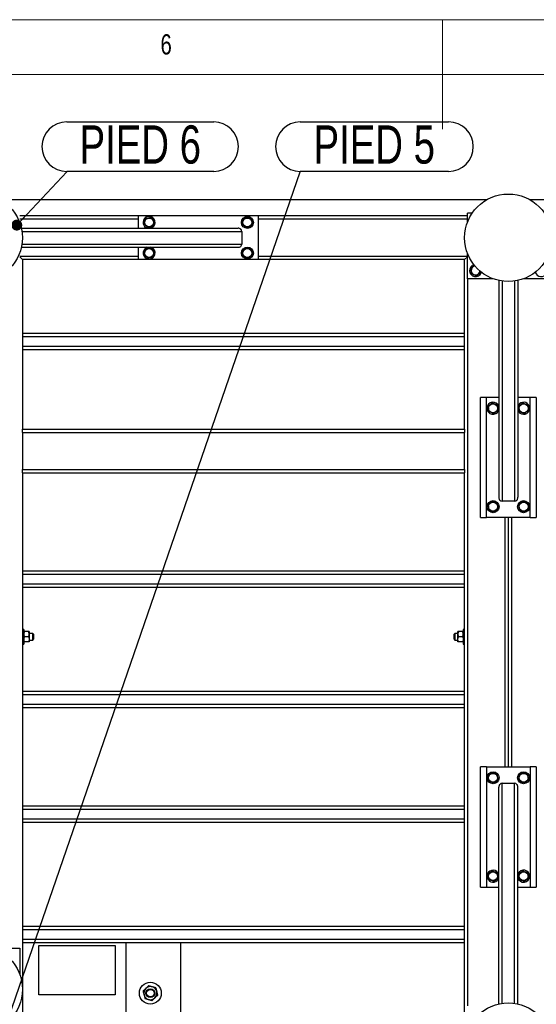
# Model space of a CAD drawing. Header units: millimetres. Extents: x 5 to 589, y 5 to 415.
# Tile 39 of 115: x 258 to 306, y 325 to 415. Entities that reach past the tile are written whole.
import ezdxf

# ---------------------------------------------------------------- set-up
doc = ezdxf.new("R2010")
doc.units = ezdxf.units.MM
doc.layers.add('NOTES', color=6, linetype='Continuous')
doc.layers.add('TRAIT-FORT', color=4, linetype='Continuous', lineweight=25)
doc.styles.add('SLDTEXTSTYLE0', font='TXT', dxfattribs={"width": 0.75})
doc.dimstyles.new('SLDDIMSTYLE3', dxfattribs={"dimtxt": 0.18, "dimasz": 1, "dimexe": 0, "dimexo": 0.0625, "dimgap": 0, "dimtad": 0, "dimtih": 1, "dimtoh": 1, "dimdec": 0, "dimrnd": 1e-09, "dimzin": 0, "dimdsep": 46, "dimtxsty": 'Standard', "dimblk1": 'DOT', "dimblk2": 'DOT', "dimsah": 1, "dimcen": 0.09, "dimadec": 0, "dimazin": 0, "dimtfac": 1, "dimtdec": 0, "dimtofl": 0, "dimtmove": 0, "dimatfit": 3, "dimldrblk": 'DOT', "dimfxl": 1, "dimfrac": 2, "dimtolj": 1, "dimtzin": 0, "dimarcsym": 0})

# ---------------------------------------------------------------- blocks, each defined once
blk = doc.blocks.new('SW_NOTE_15')
at = {"layer": 'NOTES', "color": 0}
for p, q in [((0, 4.574), (13.459, 4.574)), ((13.459, 0.046), (0, 0.046))]:
    blk.add_line(p, q, dxfattribs=at)
for centre, start, end in [((0, 2.31), 90, 270), ((13.459, 2.31), 270, 90)]:
    blk.add_arc(centre, 2.264, start, end, dxfattribs=at)
at = {"layer": 'NOTES', "color": 0, "insert": (6.735, 4.256), "char_height": 3.5, "attachment_point": 2, "style": 'SLDTEXTSTYLE0'}
blk.add_mtext('PIED 6', dxfattribs=at)
blk = doc.blocks.new('_DOT')
at = {"color": 0, "linetype": 'ByBlock', "lineweight": -2}
blk.add_line((-0.5, 0), (-1, 0), dxfattribs=at)
at = {"color": 0, "linetype": 'ByBlock', "const_width": 0.5}
blk.add_lwpolyline([(-0.25, 0, 1), (0.25, 0, 1)], format="xyb", close=True, dxfattribs=at)
blk = doc.blocks.new('SW_NOTE_27')
at = {"layer": 'NOTES', "color": 0}
for p, q in [((0, 4.574), (13.585, 4.574)), ((13.585, 0.046), (0, 0.046))]:
    blk.add_line(p, q, dxfattribs=at)
for centre, start, end in [((0, 2.31), 90, 270), ((13.585, 2.31), 270, 90)]:
    blk.add_arc(centre, 2.264, start, end, dxfattribs=at)
at = {"layer": 'NOTES', "color": 0, "insert": (6.779, 4.256), "char_height": 3.5, "attachment_point": 2, "style": 'SLDTEXTSTYLE0'}
blk.add_mtext('PIED 5', dxfattribs=at)

msp = doc.modelspace()

# ---------------------------------------------------------------- linework, layer by layer
at = {"color": 7, "linetype": 'Continuous', "lineweight": 18}
for p, q in [((589, 415), (5, 415)), ((297, 415), (297, 405)), ((584, 410), (10, 410))]:
    msp.add_line(p, q, dxfattribs=at)
at = {"layer": 'TRAIT-FORT', "color": 4, "linetype": 'Continuous', "lineweight": 25}
for p, q in [((256.45676, 398.55196), (301.08377, 398.55196)), ((304.95676, 398.55196), (363.08377, 398.55196)), ((299.71308, 397.30196), (299.27027, 397.30196)), ((299.27027, 396.4439), (299.27027, 397.30196)), ((269.12027, 397.05196), (258.27027, 397.05196)), ((269.12027, 396.75196), (258.27027, 396.75196)), ((269.12027, 397.05196), (269.12027, 395.92696)), ((280.12027, 397.05196), (269.12027, 397.05196)), ((280.12027, 397.05196), (280.12027, 393.05196)), ((299.27027, 397.05196), (280.12027, 397.05196)), ((299.27027, 396.75196), (280.12027, 396.75196)), ((258.42339, 395.92696), (278.26467, 395.92696)), ((258.47872, 395.62696), (278.62027, 395.62696)), ((278.62027, 395.62696), (278.62027, 394.47696)), ((258.42339, 394.17696), (278.26467, 394.17696)), ((258.47872, 394.47696), (278.62027, 394.47696)), ((269.12027, 394.17696), (269.12027, 393.05196)), ((270.33094, 394.16001), (270.2842, 394.17696)), ((299.27027, 391.30196), (299.27027, 393.66002)), ((269.12027, 393.35196), (258.27027, 393.35196)), ((258.52027, 393.05196), (258.27027, 393.30196)), ((258.27027, 393.30196), (258.52027, 393.05196)), ((269.12027, 393.05196), (258.52027, 393.05196)), ((258.52027, 393.05196), (258.52027, 377.55196)), ((280.12027, 393.05196), (269.12027, 393.05196)), ((299.27027, 393.35196), (280.12027, 393.35196)), ((299.02027, 393.05196), (280.12027, 393.05196)), ((299.02027, 393.05196), (299.27027, 393.30196)), ((299.27027, 393.30196), (299.02027, 393.05196)), ((299.02027, 377.55196), (299.02027, 393.05196)), ((300.52832, 391.84128), (300.5535, 391.91721)), ((301.62832, 391.30196), (299.27027, 391.30196)), ((299.32027, 324.80196), (299.32027, 391.30196)), ((302.14527, 391.14884), (302.14527, 371.30755)), ((302.44527, 391.0935), (302.44527, 370.95196)), ((303.59527, 391.0935), (303.59527, 370.95196)), ((303.89527, 391.14884), (303.89527, 371.30755)), ((306.77027, 391.30196), (304.41221, 391.30196)), ((299.02027, 386.30196), (258.52027, 386.30196)), ((299.02027, 386.00196), (258.52027, 386.00196)), ((299.02027, 385.10196), (258.52027, 385.10196)), ((299.02027, 384.80196), (258.52027, 384.80196)), ((300.47027, 369.45196), (300.47027, 380.45196)), ((301.02027, 380.45196), (300.47027, 380.45196)), ((302.14527, 380.45196), (301.02027, 380.45196)), ((301.02027, 369.45196), (301.02027, 380.45196)), ((305.02027, 380.45196), (303.89527, 380.45196)), ((305.02027, 369.45196), (305.02027, 380.45196)), ((305.57027, 380.45196), (305.02027, 380.45196)), ((305.57027, 380.45196), (305.57027, 369.45196)), ((302.12832, 379.24128), (302.14527, 379.28802)), ((258.52027, 377.55196), (299.02027, 377.55196)), ((258.52027, 377.25196), (258.52027, 377.55196)), ((299.02027, 377.55196), (299.02027, 377.25196)), ((258.52027, 377.25196), (299.02027, 377.25196)), ((258.52027, 377.25196), (258.52027, 373.85196)), ((299.02027, 373.85196), (299.02027, 377.25196)), ((258.52027, 373.55196), (258.52027, 373.85196)), ((258.52027, 373.85196), (299.02027, 373.85196)), ((299.02027, 373.85196), (299.02027, 373.55196)), ((258.52027, 373.55196), (299.02027, 373.55196)), ((258.52027, 373.55196), (258.52027, 323.05196)), ((299.02027, 323.05196), (299.02027, 373.55196)), ((303.59527, 370.95196), (302.44527, 370.95196)), ((300.47027, 369.45196), (301.02027, 369.45196)), ((305.02027, 369.45196), (301.02027, 369.45196)), ((302.72027, 346.65196), (302.72027, 369.45196)), ((303.02027, 369.45196), (303.02027, 346.65196)), ((303.32027, 369.45196), (303.32027, 346.65196)), ((305.02027, 369.45196), (305.57027, 369.45196)), ((299.02027, 364.55196), (258.52027, 364.55196)), ((299.02027, 364.25196), (258.52027, 364.25196)), ((299.02027, 363.35196), (258.52027, 363.35196)), ((299.02027, 363.05196), (258.52027, 363.05196)), ((258.64527, 359.22696), (258.52027, 359.22696)), ((258.64527, 359.22696), (258.64527, 358.48755)), ((258.64527, 358.48755), (258.64527, 357.87696)), ((259.07178, 359.02696), (258.71875, 359.02696)), ((259.07178, 358.55196), (258.71875, 358.55196)), ((259.14527, 359.02696), (259.14527, 358.78946)), ((259.47027, 358.85196), (259.14527, 358.85196)), ((259.14527, 358.78946), (259.14527, 358.31446)), ((259.54527, 358.77696), (259.47027, 358.85196)), ((259.47027, 358.55196), (259.47027, 358.85196)), ((259.47027, 358.25196), (259.47027, 358.55196)), ((259.54527, 358.77696), (259.54527, 358.55196)), ((259.54527, 358.55196), (259.54527, 358.32696)), ((298.12027, 358.85196), (298.04527, 358.77696)), ((298.04527, 358.55196), (298.04527, 358.77696)), ((298.04527, 358.32696), (298.04527, 358.55196)), ((298.39527, 358.85196), (298.12027, 358.85196)), ((298.12027, 358.85196), (298.12027, 358.55196)), ((298.12027, 358.55196), (298.12027, 358.25196)), ((298.39527, 358.78946), (298.39527, 359.02696)), ((298.39527, 358.31446), (298.39527, 358.78946)), ((298.82178, 359.02696), (298.46875, 359.02696)), ((298.82178, 358.55196), (298.46875, 358.55196)), ((299.02027, 359.22696), (298.89527, 359.22696)), ((298.89527, 359.22696), (298.89527, 358.48755)), ((298.89527, 358.48755), (298.89527, 357.87696)), ((258.52027, 357.87696), (258.64527, 357.87696)), ((259.07178, 358.07696), (258.71875, 358.07696)), ((259.14527, 358.31446), (259.14527, 358.07696)), ((259.14527, 358.25196), (259.47027, 358.25196)), ((259.47027, 358.25196), (259.54527, 358.32696)), ((298.04527, 358.32696), (298.12027, 358.25196)), ((298.12027, 358.25196), (298.39527, 358.25196)), ((298.39527, 358.07696), (298.39527, 358.31446)), ((298.82178, 358.07696), (298.46875, 358.07696)), ((298.89527, 357.87696), (299.02027, 357.87696)), ((299.02027, 353.55196), (258.52027, 353.55196)), ((299.02027, 353.25196), (258.52027, 353.25196)), ((299.02027, 352.35196), (258.52027, 352.35196)), ((299.02027, 352.05196), (258.52027, 352.05196)), ((300.47027, 335.65196), (300.47027, 346.65196)), ((301.02027, 346.65196), (300.47027, 346.65196)), ((301.02027, 346.65196), (301.02027, 335.65196)), ((301.02027, 346.65196), (305.02027, 346.65196)), ((305.02027, 346.65196), (305.02027, 335.65196)), ((305.57027, 346.65196), (305.02027, 346.65196)), ((305.57027, 346.65196), (305.57027, 335.65196)), ((302.44527, 345.15196), (303.59527, 345.15196)), ((302.44527, 325.01042), (302.44527, 345.15196)), ((303.59527, 325.01042), (303.59527, 345.15196)), ((302.14527, 324.95508), (302.14527, 344.79637)), ((303.89527, 324.95508), (303.89527, 344.79637)), ((299.02027, 343.05196), (258.52027, 343.05196)), ((299.02027, 342.75196), (258.52027, 342.75196)), ((299.02027, 341.85196), (258.52027, 341.85196)), ((299.02027, 341.55196), (258.52027, 341.55196)), ((303.91222, 336.86264), (303.89527, 336.8159)), ((300.47027, 335.65196), (301.02027, 335.65196)), ((301.02027, 335.65196), (302.14527, 335.65196)), ((303.89527, 335.65196), (305.02027, 335.65196)), ((305.02027, 335.65196), (305.57027, 335.65196)), ((299.02027, 332.05196), (258.52027, 332.05196)), ((299.02027, 331.75196), (258.52027, 331.75196)), ((299.02027, 330.85196), (258.52027, 330.85196)), ((255.91221, 330.05196), (258.27027, 330.05196)), ((258.27027, 330.05196), (258.27027, 327.6939)), ((299.02027, 330.55196), (258.52027, 330.55196)), ((260.02027, 330.30196), (267.02027, 330.30196)), ((260.02027, 325.80196), (260.02027, 330.30196)), ((267.02027, 330.30196), (267.02027, 325.80196)), ((268.02027, 323.05196), (268.02027, 330.55196)), ((273.02027, 323.05196), (273.02027, 330.55196)), ((267.02027, 325.80196), (260.02027, 325.80196))]:
    msp.add_line(p, q, dxfattribs=at)
for centre, radius in [((254.52027, 395.05196), 4), ((303.02027, 395.05196), 4), ((270.12027, 396.45196), 0.40375), ((279.12027, 396.45196), 0.55), ((279.12027, 396.45196), 0.40375), ((270.12027, 393.65196), 0.40375), ((279.12027, 393.65196), 0.55), ((279.12027, 393.65196), 0.40375), ((301.62027, 379.45196), 0.40375), ((304.42027, 379.45196), 0.40375), ((301.62027, 370.45196), 0.55), ((301.62027, 370.45196), 0.40375), ((304.42027, 370.45196), 0.55), ((304.42027, 370.45196), 0.40375), ((301.62027, 345.65196), 0.55), ((301.62027, 345.65196), 0.40375), ((304.42027, 345.65196), 0.55), ((304.42027, 345.65196), 0.40375), ((301.62027, 336.65196), 0.40375), ((304.42027, 336.65196), 0.40375), ((254.52027, 326.30196), 4), ((270.23781, 325.95056), 1), ((270.23781, 325.95056), 0.4), ((270.23781, 325.95056), 0.345), ((303.02027, 321.05196), 4)]:
    msp.add_circle(centre, radius, dxfattribs=at)
for centre, radius, start, end in [((270.12027, 396.45196), 0.55, 67.4773264, 252.6585572), ((270.12027, 396.45196), 0.55, 287.3414428, 67.4773264), ((270.12027, 393.65196), 0.55, 107.3414428, 67.4773264), ((300.02027, 392.05196), 0.55, 104.2408598, 337.4773264), ((300.02027, 392.05196), 0.40375, 95.8807173, 354.1192726), ((306.02027, 392.05196), 0.55, 194.0593647, 337.4773264), ((301.62027, 379.45196), 0.55, 17.3414428, 337.4773264), ((304.42027, 379.45196), 0.55, 337.4773264, 162.6585572), ((304.42027, 379.45196), 0.55, 197.3414428, 337.4773264), ((301.62027, 336.65196), 0.55, 157.4773264, 342.6585572), ((301.62027, 336.65196), 0.55, 17.3414428, 157.4773264), ((304.42027, 336.65196), 0.55, 197.3414428, 157.4773264), ((270.23781, 325.95056), 0.6, 134.3291347, 194.3291347), ((270.23781, 325.95056), 0.6, 74.3291347, 134.3291347), ((270.23781, 325.95056), 0.6, 14.3291347, 74.3291347), ((270.23781, 325.95056), 0.6, 314.3291347, 14.3291347), ((270.23781, 325.95056), 0.6, 194.3291347, 254.3291347), ((270.23781, 325.95056), 0.6, 254.3291347, 314.3291347)]:
    msp.add_arc(centre, radius, start, end, dxfattribs=at)
for centre, major_axis, start_param, end_param in [((278.26467, 395.62696), (0.35559, 0), 0, 1.57079633), ((278.26467, 394.47696), (0.35559, 0), 4.71238898, 6.28318531), ((302.44527, 371.30755), (0, -0.35559), 4.71238898, 6.28318531), ((303.59527, 371.30755), (0, -0.35559), 0, 1.57079633), ((302.44527, 344.79637), (0, 0.35559), 0, 1.57079633), ((303.59527, 344.79637), (0, 0.35559), 4.71238898, 6.28318531)]:
    msp.add_ellipse(centre, major_axis=major_axis, ratio=0.84366149, start_param=start_param, end_param=end_param, dxfattribs=at)
for points, knots in [([(269.63327, 396.39136), (269.64985, 396.43059), (269.68337, 396.50991), (269.73303, 396.62743), (269.7805, 396.73978), (269.8096, 396.80865), (269.82429, 396.8434)], [0, 0, 0, 0, 0.26460494, 0.53494775, 0.76534313, 1, 1, 1, 1]), ([(269.63327, 396.39136), (269.65896, 396.35738), (269.7109, 396.2887), (269.78785, 396.18693), (269.8614, 396.08964), (269.9065, 396.03), (269.92925, 395.99991)], [0, 0, 0, 0, 0.26460494, 0.53494775, 0.76534313, 1, 1, 1, 1]), ([(269.82429, 396.8434), (269.88625, 396.85112), (269.98872, 396.86387), (270.13735, 396.88236), (270.23734, 396.89481), (270.29486, 396.90197), (270.31128, 396.90401)], [0, 0, 0, 0, 0.38554949, 0.63764185, 0.89654625, 1, 1, 1, 1]), ([(270.60726, 396.51256), (270.58157, 396.54654), (270.52963, 396.61522), (270.45268, 396.71699), (270.37913, 396.81428), (270.33403, 396.87392), (270.31128, 396.90401)], [0, 0, 0, 0, 0.26460494, 0.53494775, 0.76534313, 1, 1, 1, 1]), ([(270.60726, 396.51256), (270.59068, 396.47333), (270.55716, 396.39401), (270.5075, 396.27649), (270.46003, 396.16414), (270.43093, 396.09527), (270.41625, 396.06052)], [0, 0, 0, 0, 0.26460494, 0.53494775, 0.76534313, 1, 1, 1, 1]), ([(278.63327, 396.39136), (278.64985, 396.43059), (278.68337, 396.50991), (278.73303, 396.62743), (278.7805, 396.73978), (278.8096, 396.80865), (278.82429, 396.8434)], [0, 0, 0, 0, 0.26460494, 0.53494775, 0.76534313, 1, 1, 1, 1]), ([(278.63327, 396.39136), (278.65896, 396.35738), (278.7109, 396.2887), (278.78785, 396.18693), (278.8614, 396.08964), (278.9065, 396.03), (278.92925, 395.99991)], [0, 0, 0, 0, 0.26460494, 0.53494775, 0.76534313, 1, 1, 1, 1]), ([(278.82429, 396.8434), (278.88625, 396.85112), (278.98872, 396.86387), (279.13735, 396.88236), (279.23734, 396.89481), (279.29486, 396.90197), (279.31128, 396.90401)], [0, 0, 0, 0, 0.38554949, 0.63764185, 0.89654625, 1, 1, 1, 1]), ([(279.60726, 396.51256), (279.58157, 396.54654), (279.52963, 396.61522), (279.45268, 396.71699), (279.37913, 396.81428), (279.33403, 396.87392), (279.31128, 396.90401)], [0, 0, 0, 0, 0.26460494, 0.53494775, 0.76534313, 1, 1, 1, 1]), ([(279.60726, 396.51256), (279.59068, 396.47333), (279.55716, 396.39401), (279.5075, 396.27649), (279.46003, 396.16414), (279.43093, 396.09527), (279.41625, 396.06052)], [0, 0, 0, 0, 0.26460494, 0.53494775, 0.76534313, 1, 1, 1, 1]), ([(269.92925, 395.99991), (269.99122, 396.00762), (270.09369, 396.02037), (270.24232, 396.03887), (270.34231, 396.05131), (270.39983, 396.05847), (270.41625, 396.06052)], [0, 0, 0, 0, 0.38554949, 0.63764185, 0.89654625, 1, 1, 1, 1]), ([(278.92925, 395.99991), (278.99122, 396.00762), (279.09369, 396.02037), (279.24232, 396.03887), (279.34231, 396.05131), (279.39983, 396.05847), (279.41625, 396.06052)], [0, 0, 0, 0, 0.38554949, 0.63764185, 0.89654625, 1, 1, 1, 1]), ([(269.63327, 393.59136), (269.64985, 393.63059), (269.68337, 393.70991), (269.73303, 393.82743), (269.7805, 393.93978), (269.8096, 394.00865), (269.82429, 394.0434)], [0, 0, 0, 0, 0.26460494, 0.53494775, 0.76534313, 1, 1, 1, 1]), ([(269.82429, 394.0434), (269.88625, 394.05112), (269.98872, 394.06387), (270.13735, 394.08236), (270.23734, 394.09481), (270.29486, 394.10197), (270.31128, 394.10401)], [0, 0, 0, 0, 0.38554949, 0.63764185, 0.89654625, 1, 1, 1, 1]), ([(270.60726, 393.71256), (270.58157, 393.74654), (270.52963, 393.81522), (270.45268, 393.91699), (270.37913, 394.01428), (270.33403, 394.07392), (270.31128, 394.10401)], [0, 0, 0, 0, 0.26460494, 0.53494775, 0.76534313, 1, 1, 1, 1]), ([(270.60726, 393.71256), (270.59068, 393.67333), (270.55716, 393.59401), (270.5075, 393.47649), (270.46003, 393.36414), (270.43093, 393.29527), (270.41625, 393.26052)], [0, 0, 0, 0, 0.26460494, 0.53494775, 0.76534313, 1, 1, 1, 1]), ([(278.63327, 393.59136), (278.64985, 393.63059), (278.68337, 393.70991), (278.73303, 393.82743), (278.7805, 393.93978), (278.8096, 394.00865), (278.82429, 394.0434)], [0, 0, 0, 0, 0.26460494, 0.53494775, 0.76534313, 1, 1, 1, 1]), ([(278.82429, 394.0434), (278.88625, 394.05112), (278.98872, 394.06387), (279.13735, 394.08236), (279.23734, 394.09481), (279.29486, 394.10197), (279.31128, 394.10401)], [0, 0, 0, 0, 0.38554949, 0.63764185, 0.89654625, 1, 1, 1, 1]), ([(279.60726, 393.71256), (279.58157, 393.74654), (279.52963, 393.81522), (279.45268, 393.91699), (279.37913, 394.01428), (279.33403, 394.07392), (279.31128, 394.10401)], [0, 0, 0, 0, 0.26460494, 0.53494775, 0.76534313, 1, 1, 1, 1]), ([(279.60726, 393.71256), (279.59068, 393.67333), (279.55716, 393.59401), (279.5075, 393.47649), (279.46003, 393.36414), (279.43093, 393.29527), (279.41625, 393.26052)], [0, 0, 0, 0, 0.26460494, 0.53494775, 0.76534313, 1, 1, 1, 1]), ([(269.63327, 393.59136), (269.65896, 393.55738), (269.7109, 393.4887), (269.78785, 393.38693), (269.8614, 393.28964), (269.9065, 393.23), (269.92925, 393.19991)], [0, 0, 0, 0, 0.26460494, 0.53494775, 0.76534313, 1, 1, 1, 1]), ([(269.92925, 393.19991), (269.99122, 393.20762), (270.09369, 393.22037), (270.24232, 393.23887), (270.34231, 393.25131), (270.39983, 393.25847), (270.41625, 393.26052)], [0, 0, 0, 0, 0.38554949, 0.63764185, 0.89654625, 1, 1, 1, 1]), ([(278.63327, 393.59136), (278.65896, 393.55738), (278.7109, 393.4887), (278.78785, 393.38693), (278.8614, 393.28964), (278.9065, 393.23), (278.92925, 393.19991)], [0, 0, 0, 0, 0.26460494, 0.53494775, 0.76534313, 1, 1, 1, 1]), ([(278.92925, 393.19991), (278.99122, 393.20762), (279.09369, 393.22037), (279.24232, 393.23887), (279.34231, 393.25131), (279.39983, 393.25847), (279.41625, 393.26052)], [0, 0, 0, 0, 0.38554949, 0.63764185, 0.89654625, 1, 1, 1, 1]), ([(299.93388, 392.51946), (299.90843, 392.50021), (299.84824, 392.4547), (299.75521, 392.38436), (299.65796, 392.31082), (299.59831, 392.26573), (299.56822, 392.24297)], [0, 0, 0, 0, 0.21217972, 0.50179487, 0.74861479, 1, 1, 1, 1]), ([(299.56822, 392.24297), (299.57593, 392.18101), (299.58868, 392.07854), (299.60718, 391.92991), (299.61962, 391.82991), (299.62678, 391.7724), (299.62882, 391.75598)], [0, 0, 0, 0, 0.38554949, 0.63764185, 0.89654625, 1, 1, 1, 1]), ([(300.08087, 391.56497), (300.11484, 391.59066), (300.18353, 391.64259), (300.2853, 391.71954), (300.38258, 391.7931), (300.44222, 391.83819), (300.47231, 391.86095)], [0, 0, 0, 0, 0.26460494, 0.53494775, 0.76534313, 1, 1, 1, 1]), ([(300.45683, 391.98539), (300.45996, 391.96022), (300.46519, 391.91816), (300.47027, 391.87734), (300.47231, 391.86095)], [0, 0, 0, 0, 0.59842404, 1, 1, 1, 1]), ([(300.08087, 391.56497), (300.04164, 391.58155), (299.96231, 391.61506), (299.84479, 391.66472), (299.73245, 391.71219), (299.66357, 391.7413), (299.62882, 391.75598)], [0, 0, 0, 0, 0.26460494, 0.53494775, 0.76534313, 1, 1, 1, 1]), ([(301.55966, 379.93895), (301.52569, 379.91326), (301.457, 379.86133), (301.35523, 379.78438), (301.25795, 379.71082), (301.19831, 379.66573), (301.16822, 379.64297)], [0, 0, 0, 0, 0.26460494, 0.53494775, 0.76534313, 1, 1, 1, 1]), ([(301.16822, 379.64297), (301.17593, 379.58101), (301.18868, 379.47854), (301.20718, 379.32991), (301.21962, 379.22991), (301.22678, 379.1724), (301.22882, 379.15598)], [0, 0, 0, 0, 0.38554949, 0.63764185, 0.89654625, 1, 1, 1, 1]), ([(301.55966, 379.93895), (301.5989, 379.92237), (301.67822, 379.88886), (301.79574, 379.8392), (301.90808, 379.79173), (301.97696, 379.76262), (302.01171, 379.74794)], [0, 0, 0, 0, 0.26460494, 0.53494775, 0.76534313, 1, 1, 1, 1]), ([(301.68087, 378.96497), (301.71484, 378.99066), (301.78353, 379.04259), (301.8853, 379.11954), (301.98258, 379.1931), (302.04222, 379.23819), (302.07231, 379.26095)], [0, 0, 0, 0, 0.26460494, 0.53494775, 0.76534313, 1, 1, 1, 1]), ([(302.01171, 379.74794), (302.01942, 379.68598), (302.03217, 379.58351), (302.05067, 379.43488), (302.06311, 379.33488), (302.07027, 379.27737), (302.07231, 379.26095)], [0, 0, 0, 0, 0.385549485, 0.637641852, 0.896546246, 1, 1, 1, 1]), ([(304.35966, 379.93895), (304.32569, 379.91326), (304.257, 379.86133), (304.15523, 379.78438), (304.05795, 379.71082), (303.99831, 379.66573), (303.96822, 379.64297)], [0, 0, 0, 0, 0.26460494, 0.53494775, 0.76534313, 1, 1, 1, 1]), ([(303.96822, 379.64297), (303.97593, 379.58101), (303.98868, 379.47854), (304.00718, 379.32991), (304.01962, 379.22991), (304.02678, 379.1724), (304.02882, 379.15598)], [0, 0, 0, 0, 0.38554949, 0.63764185, 0.89654625, 1, 1, 1, 1]), ([(304.35966, 379.93895), (304.3989, 379.92237), (304.47822, 379.88886), (304.59574, 379.8392), (304.70808, 379.79173), (304.77696, 379.76262), (304.81171, 379.74794)], [0, 0, 0, 0, 0.26460494, 0.53494775, 0.76534313, 1, 1, 1, 1]), ([(304.48087, 378.96497), (304.51484, 378.99066), (304.58353, 379.04259), (304.6853, 379.11954), (304.78258, 379.1931), (304.84222, 379.23819), (304.87231, 379.26095)], [0, 0, 0, 0, 0.26460494, 0.53494775, 0.76534313, 1, 1, 1, 1]), ([(304.81171, 379.74794), (304.81942, 379.68598), (304.83217, 379.58351), (304.85067, 379.43488), (304.86311, 379.33488), (304.87027, 379.27737), (304.87231, 379.26095)], [0, 0, 0, 0, 0.385549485, 0.637641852, 0.896546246, 1, 1, 1, 1]), ([(301.68087, 378.96497), (301.64164, 378.98155), (301.56231, 379.01506), (301.44479, 379.06472), (301.33245, 379.11219), (301.26357, 379.1413), (301.22882, 379.15598)], [0, 0, 0, 0, 0.26460494, 0.53494775, 0.76534313, 1, 1, 1, 1]), ([(304.48087, 378.96497), (304.44164, 378.98155), (304.36231, 379.01506), (304.24479, 379.06472), (304.13245, 379.11219), (304.06357, 379.1413), (304.02882, 379.15598)], [0, 0, 0, 0, 0.26460494, 0.53494775, 0.76534313, 1, 1, 1, 1]), ([(301.55966, 370.93895), (301.52569, 370.91326), (301.457, 370.86133), (301.35523, 370.78438), (301.25795, 370.71082), (301.19831, 370.66573), (301.16822, 370.64297)], [0, 0, 0, 0, 0.26460494, 0.53494775, 0.76534313, 1, 1, 1, 1]), ([(301.16822, 370.64297), (301.17593, 370.58101), (301.18868, 370.47854), (301.20718, 370.32991), (301.21962, 370.22991), (301.22678, 370.1724), (301.22882, 370.15598)], [0, 0, 0, 0, 0.38554949, 0.63764185, 0.89654625, 1, 1, 1, 1]), ([(301.55966, 370.93895), (301.5989, 370.92237), (301.67822, 370.88886), (301.79574, 370.8392), (301.90808, 370.79173), (301.97696, 370.76262), (302.01171, 370.74794)], [0, 0, 0, 0, 0.26460494, 0.53494775, 0.76534313, 1, 1, 1, 1]), ([(301.68087, 369.96497), (301.71484, 369.99066), (301.78353, 370.04259), (301.8853, 370.11954), (301.98258, 370.1931), (302.04222, 370.23819), (302.07231, 370.26095)], [0, 0, 0, 0, 0.26460494, 0.53494775, 0.76534313, 1, 1, 1, 1]), ([(302.01171, 370.74794), (302.01942, 370.68598), (302.03217, 370.58351), (302.05067, 370.43488), (302.06311, 370.33488), (302.07027, 370.27737), (302.07231, 370.26095)], [0, 0, 0, 0, 0.385549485, 0.637641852, 0.896546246, 1, 1, 1, 1]), ([(304.35966, 370.93895), (304.32569, 370.91326), (304.257, 370.86133), (304.15523, 370.78438), (304.05795, 370.71082), (303.99831, 370.66573), (303.96822, 370.64297)], [0, 0, 0, 0, 0.26460494, 0.53494775, 0.76534313, 1, 1, 1, 1]), ([(303.96822, 370.64297), (303.97593, 370.58101), (303.98868, 370.47854), (304.00718, 370.32991), (304.01962, 370.22991), (304.02678, 370.1724), (304.02882, 370.15598)], [0, 0, 0, 0, 0.38554949, 0.63764185, 0.89654625, 1, 1, 1, 1]), ([(304.35966, 370.93895), (304.3989, 370.92237), (304.47822, 370.88886), (304.59574, 370.8392), (304.70808, 370.79173), (304.77696, 370.76262), (304.81171, 370.74794)], [0, 0, 0, 0, 0.26460494, 0.53494775, 0.76534313, 1, 1, 1, 1]), ([(304.48087, 369.96497), (304.51484, 369.99066), (304.58353, 370.04259), (304.6853, 370.11954), (304.78258, 370.1931), (304.84222, 370.23819), (304.87231, 370.26095)], [0, 0, 0, 0, 0.26460494, 0.53494775, 0.76534313, 1, 1, 1, 1]), ([(304.81171, 370.74794), (304.81942, 370.68598), (304.83217, 370.58351), (304.85067, 370.43488), (304.86311, 370.33488), (304.87027, 370.27737), (304.87231, 370.26095)], [0, 0, 0, 0, 0.385549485, 0.637641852, 0.896546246, 1, 1, 1, 1]), ([(301.68087, 369.96497), (301.64164, 369.98155), (301.56231, 370.01506), (301.44479, 370.06472), (301.33245, 370.11219), (301.26357, 370.1413), (301.22882, 370.15598)], [0, 0, 0, 0, 0.26460494, 0.53494775, 0.76534313, 1, 1, 1, 1]), ([(304.48087, 369.96497), (304.44164, 369.98155), (304.36231, 370.01506), (304.24479, 370.06472), (304.13245, 370.11219), (304.06357, 370.1413), (304.02882, 370.15598)], [0, 0, 0, 0, 0.26460494, 0.53494775, 0.76534313, 1, 1, 1, 1]), ([(258.71875, 359.02696), (258.70986, 359.01088), (258.69205, 358.97863), (258.67036, 358.92778), (258.65409, 358.87462), (258.64624, 358.82798), (258.64552, 358.79941), (258.64527, 358.78946)], [0, 0, 0, 0, 0.21551689, 0.43222603, 0.65445729, 0.87968778, 1, 1, 1, 1]), ([(258.71875, 359.02696), (258.71108, 359.02696), (258.69572, 359.02696), (258.67224, 359.02696), (258.65038, 359.02696), (258.64698, 359.02696), (258.64527, 359.02696)], [0, 0, 0, 0, 0.18493389, 0.37057618, 0.68107849, 1, 1, 1, 1]), ([(258.64527, 358.78946), (258.64631, 358.76881), (258.64843, 358.72707), (258.66481, 358.66633), (258.68819, 358.60759), (258.70853, 358.57056), (258.71875, 358.55196)], [0, 0, 0, 0, 0.24957627, 0.50436073, 0.75104521, 1, 1, 1, 1]), ([(258.64527, 358.31446), (258.64631, 358.33511), (258.64843, 358.37685), (258.66481, 358.43759), (258.68819, 358.49633), (258.70853, 358.53336), (258.71875, 358.55196)], [0, 0, 0, 0, 0.24957627, 0.50436073, 0.75104521, 1, 1, 1, 1]), ([(259.14527, 358.78946), (259.14422, 358.81011), (259.1421, 358.85185), (259.12572, 358.91259), (259.10234, 358.97133), (259.082, 359.00836), (259.07178, 359.02696)], [0, 0, 0, 0, 0.24957627, 0.50436073, 0.75104521, 1, 1, 1, 1]), ([(259.14527, 359.02696), (259.14364, 359.02696), (259.14033, 359.02696), (259.11862, 359.02696), (259.09484, 359.02696), (259.07948, 359.02696), (259.07178, 359.02696)], [0, 0, 0, 0, 0.30993156, 0.62942678, 0.81430839, 1, 1, 1, 1]), ([(259.07178, 358.55196), (259.08067, 358.56804), (259.09848, 358.60029), (259.12018, 358.65114), (259.13644, 358.7043), (259.14429, 358.75094), (259.14501, 358.77951), (259.14527, 358.78946)], [0, 0, 0, 0, 0.21551689, 0.43222603, 0.65445729, 0.87968778, 1, 1, 1, 1]), ([(259.07178, 358.55196), (259.08067, 358.53588), (259.09848, 358.50363), (259.12018, 358.45278), (259.13644, 358.39962), (259.14429, 358.35298), (259.14501, 358.32441), (259.14527, 358.31446)], [0, 0, 0, 0, 0.21551689, 0.43222603, 0.65445729, 0.87968778, 1, 1, 1, 1]), ([(298.46875, 359.02696), (298.45986, 359.01088), (298.44205, 358.97863), (298.42036, 358.92778), (298.40409, 358.87462), (298.39624, 358.82798), (298.39552, 358.79941), (298.39527, 358.78946)], [0, 0, 0, 0, 0.21551689, 0.43222603, 0.65445729, 0.87968778, 1, 1, 1, 1]), ([(298.46875, 359.02696), (298.46108, 359.02696), (298.44572, 359.02696), (298.42224, 359.02696), (298.40038, 359.02696), (298.39698, 359.02696), (298.39527, 359.02696)], [0, 0, 0, 0, 0.18493389, 0.37057618, 0.68107849, 1, 1, 1, 1]), ([(298.39527, 358.78946), (298.39631, 358.76881), (298.39843, 358.72707), (298.41481, 358.66633), (298.43819, 358.60759), (298.45853, 358.57056), (298.46875, 358.55196)], [0, 0, 0, 0, 0.24957627, 0.50436073, 0.75104521, 1, 1, 1, 1]), ([(298.39527, 358.31446), (298.39631, 358.33511), (298.39843, 358.37685), (298.41481, 358.43759), (298.43819, 358.49633), (298.45853, 358.53336), (298.46875, 358.55196)], [0, 0, 0, 0, 0.24957627, 0.50436073, 0.75104521, 1, 1, 1, 1]), ([(298.89527, 358.78946), (298.89422, 358.81011), (298.8921, 358.85185), (298.87572, 358.91259), (298.85234, 358.97133), (298.832, 359.00836), (298.82178, 359.02696)], [0, 0, 0, 0, 0.24957627, 0.50436073, 0.75104521, 1, 1, 1, 1]), ([(298.89527, 359.02696), (298.89364, 359.02696), (298.89033, 359.02696), (298.86862, 359.02696), (298.84484, 359.02696), (298.82948, 359.02696), (298.82178, 359.02696)], [0, 0, 0, 0, 0.30993156, 0.62942678, 0.81430839, 1, 1, 1, 1]), ([(298.82178, 358.55196), (298.83067, 358.56804), (298.84848, 358.60029), (298.87018, 358.65114), (298.88644, 358.7043), (298.89429, 358.75094), (298.89501, 358.77951), (298.89527, 358.78946)], [0, 0, 0, 0, 0.21551689, 0.43222603, 0.65445729, 0.87968778, 1, 1, 1, 1]), ([(298.82178, 358.55196), (298.83067, 358.53588), (298.84848, 358.50363), (298.87018, 358.45278), (298.88644, 358.39962), (298.89429, 358.35298), (298.89501, 358.32441), (298.89527, 358.31446)], [0, 0, 0, 0, 0.21551689, 0.43222603, 0.65445729, 0.87968778, 1, 1, 1, 1]), ([(258.71875, 358.07696), (258.70986, 358.09304), (258.69205, 358.12529), (258.67036, 358.17614), (258.65409, 358.2293), (258.64624, 358.27594), (258.64552, 358.30451), (258.64527, 358.31446)], [0, 0, 0, 0, 0.21551689, 0.43222603, 0.65445729, 0.87968778, 1, 1, 1, 1]), ([(258.71875, 358.07696), (258.71108, 358.07696), (258.69572, 358.07696), (258.67224, 358.07696), (258.65038, 358.07696), (258.64698, 358.07696), (258.64527, 358.07696)], [0, 0, 0, 0, 0.18493389, 0.37057618, 0.68107849, 1, 1, 1, 1]), ([(259.14527, 358.31446), (259.14422, 358.29381), (259.1421, 358.25207), (259.12572, 358.19133), (259.10234, 358.13259), (259.082, 358.09556), (259.07178, 358.07696)], [0, 0, 0, 0, 0.24957627, 0.50436073, 0.75104521, 1, 1, 1, 1]), ([(259.14527, 358.07696), (259.14364, 358.07696), (259.14033, 358.07696), (259.11862, 358.07696), (259.09484, 358.07696), (259.07948, 358.07696), (259.07178, 358.07696)], [0, 0, 0, 0, 0.30993156, 0.62942678, 0.81430839, 1, 1, 1, 1]), ([(298.46875, 358.07696), (298.45986, 358.09304), (298.44205, 358.12529), (298.42036, 358.17614), (298.40409, 358.2293), (298.39624, 358.27594), (298.39552, 358.30451), (298.39527, 358.31446)], [0, 0, 0, 0, 0.21551689, 0.43222603, 0.65445729, 0.87968778, 1, 1, 1, 1]), ([(298.46875, 358.07696), (298.46108, 358.07696), (298.44572, 358.07696), (298.42224, 358.07696), (298.40038, 358.07696), (298.39698, 358.07696), (298.39527, 358.07696)], [0, 0, 0, 0, 0.18493389, 0.37057618, 0.68107849, 1, 1, 1, 1]), ([(298.89527, 358.31446), (298.89422, 358.29381), (298.8921, 358.25207), (298.87572, 358.19133), (298.85234, 358.13259), (298.832, 358.09556), (298.82178, 358.07696)], [0, 0, 0, 0, 0.24957627, 0.50436073, 0.75104521, 1, 1, 1, 1]), ([(298.89527, 358.07696), (298.89364, 358.07696), (298.89033, 358.07696), (298.86862, 358.07696), (298.84484, 358.07696), (298.82948, 358.07696), (298.82178, 358.07696)], [0, 0, 0, 0, 0.30993156, 0.62942678, 0.81430839, 1, 1, 1, 1]), ([(301.55966, 346.13895), (301.52569, 346.11326), (301.457, 346.06133), (301.35523, 345.98438), (301.25795, 345.91082), (301.19831, 345.86573), (301.16822, 345.84297)], [0, 0, 0, 0, 0.26460494, 0.53494775, 0.76534313, 1, 1, 1, 1]), ([(301.55966, 346.13895), (301.5989, 346.12237), (301.67822, 346.08886), (301.79574, 346.0392), (301.90808, 345.99173), (301.97696, 345.96262), (302.01171, 345.94794)], [0, 0, 0, 0, 0.26460494, 0.53494775, 0.76534313, 1, 1, 1, 1]), ([(302.07231, 345.46095), (302.0646, 345.52291), (302.05185, 345.62538), (302.03335, 345.77401), (302.02091, 345.87401), (302.01375, 345.93152), (302.01171, 345.94794)], [0, 0, 0, 0, 0.38554949, 0.63764185, 0.89654625, 1, 1, 1, 1]), ([(304.35966, 346.13895), (304.32569, 346.11326), (304.257, 346.06133), (304.15523, 345.98438), (304.05795, 345.91082), (303.99831, 345.86573), (303.96822, 345.84297)], [0, 0, 0, 0, 0.26460494, 0.53494775, 0.76534313, 1, 1, 1, 1]), ([(304.35966, 346.13895), (304.3989, 346.12237), (304.47822, 346.08886), (304.59574, 346.0392), (304.70808, 345.99173), (304.77696, 345.96262), (304.81171, 345.94794)], [0, 0, 0, 0, 0.26460494, 0.53494775, 0.76534313, 1, 1, 1, 1]), ([(304.87231, 345.46095), (304.8646, 345.52291), (304.85185, 345.62538), (304.83335, 345.77401), (304.82091, 345.87401), (304.81375, 345.93152), (304.81171, 345.94794)], [0, 0, 0, 0, 0.38554949, 0.63764185, 0.89654625, 1, 1, 1, 1]), ([(301.22882, 345.35598), (301.22111, 345.41794), (301.20836, 345.52041), (301.18986, 345.66904), (301.17742, 345.76904), (301.17026, 345.82655), (301.16822, 345.84297)], [0, 0, 0, 0, 0.385549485, 0.637641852, 0.896546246, 1, 1, 1, 1]), ([(301.68087, 345.16497), (301.64164, 345.18155), (301.56231, 345.21506), (301.44479, 345.26472), (301.33245, 345.31219), (301.26357, 345.3413), (301.22882, 345.35598)], [0, 0, 0, 0, 0.26460494, 0.53494775, 0.76534313, 1, 1, 1, 1]), ([(301.68087, 345.16497), (301.71484, 345.19066), (301.78353, 345.24259), (301.8853, 345.31954), (301.98258, 345.3931), (302.04222, 345.43819), (302.07231, 345.46095)], [0, 0, 0, 0, 0.26460494, 0.53494775, 0.76534313, 1, 1, 1, 1]), ([(304.02882, 345.35598), (304.02111, 345.41794), (304.00836, 345.52041), (303.98986, 345.66904), (303.97742, 345.76904), (303.97026, 345.82655), (303.96822, 345.84297)], [0, 0, 0, 0, 0.385549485, 0.637641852, 0.896546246, 1, 1, 1, 1]), ([(304.48087, 345.16497), (304.44164, 345.18155), (304.36231, 345.21506), (304.24479, 345.26472), (304.13245, 345.31219), (304.06357, 345.3413), (304.02882, 345.35598)], [0, 0, 0, 0, 0.26460494, 0.53494775, 0.76534313, 1, 1, 1, 1]), ([(304.48087, 345.16497), (304.51484, 345.19066), (304.58353, 345.24259), (304.6853, 345.31954), (304.78258, 345.3931), (304.84222, 345.43819), (304.87231, 345.46095)], [0, 0, 0, 0, 0.26460494, 0.53494775, 0.76534313, 1, 1, 1, 1]), ([(301.55966, 337.13895), (301.52569, 337.11326), (301.457, 337.06133), (301.35523, 336.98438), (301.25795, 336.91082), (301.19831, 336.86573), (301.16822, 336.84297)], [0, 0, 0, 0, 0.26460494, 0.53494775, 0.76534313, 1, 1, 1, 1]), ([(301.55966, 337.13895), (301.5989, 337.12237), (301.67822, 337.08886), (301.79574, 337.0392), (301.90808, 336.99173), (301.97696, 336.96262), (302.01171, 336.94794)], [0, 0, 0, 0, 0.26460494, 0.53494775, 0.76534313, 1, 1, 1, 1]), ([(302.07231, 336.46095), (302.0646, 336.52291), (302.05185, 336.62538), (302.03335, 336.77401), (302.02091, 336.87401), (302.01375, 336.93152), (302.01171, 336.94794)], [0, 0, 0, 0, 0.38554949, 0.63764185, 0.89654625, 1, 1, 1, 1]), ([(304.35966, 337.13895), (304.32569, 337.11326), (304.257, 337.06133), (304.15523, 336.98438), (304.05795, 336.91082), (303.99831, 336.86573), (303.96822, 336.84297)], [0, 0, 0, 0, 0.26460494, 0.53494775, 0.76534313, 1, 1, 1, 1]), ([(304.35966, 337.13895), (304.3989, 337.12237), (304.47822, 337.08886), (304.59574, 337.0392), (304.70808, 336.99173), (304.77696, 336.96262), (304.81171, 336.94794)], [0, 0, 0, 0, 0.26460494, 0.53494775, 0.76534313, 1, 1, 1, 1]), ([(304.87231, 336.46095), (304.8646, 336.52291), (304.85185, 336.62538), (304.83335, 336.77401), (304.82091, 336.87401), (304.81375, 336.93152), (304.81171, 336.94794)], [0, 0, 0, 0, 0.38554949, 0.63764185, 0.89654625, 1, 1, 1, 1]), ([(301.22882, 336.35598), (301.22111, 336.41794), (301.20836, 336.52041), (301.18986, 336.66904), (301.17742, 336.76904), (301.17026, 336.82655), (301.16822, 336.84297)], [0, 0, 0, 0, 0.385549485, 0.637641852, 0.896546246, 1, 1, 1, 1]), ([(301.68087, 336.16497), (301.64164, 336.18155), (301.56231, 336.21506), (301.44479, 336.26472), (301.33245, 336.31219), (301.26357, 336.3413), (301.22882, 336.35598)], [0, 0, 0, 0, 0.26460494, 0.53494775, 0.76534313, 1, 1, 1, 1]), ([(301.68087, 336.16497), (301.71484, 336.19066), (301.78353, 336.24259), (301.8853, 336.31954), (301.98258, 336.3931), (302.04222, 336.43819), (302.07231, 336.46095)], [0, 0, 0, 0, 0.26460494, 0.53494775, 0.76534313, 1, 1, 1, 1]), ([(304.02882, 336.35598), (304.02111, 336.41794), (304.00836, 336.52041), (303.98986, 336.66904), (303.97742, 336.76904), (303.97026, 336.82655), (303.96822, 336.84297)], [0, 0, 0, 0, 0.385549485, 0.637641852, 0.896546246, 1, 1, 1, 1]), ([(304.48087, 336.16497), (304.44164, 336.18155), (304.36231, 336.21506), (304.24479, 336.26472), (304.13245, 336.31219), (304.06357, 336.3413), (304.02882, 336.35598)], [0, 0, 0, 0, 0.26460494, 0.53494775, 0.76534313, 1, 1, 1, 1]), ([(304.48087, 336.16497), (304.51484, 336.19066), (304.58353, 336.24259), (304.6853, 336.31954), (304.78258, 336.3931), (304.84222, 336.43819), (304.87231, 336.46095)], [0, 0, 0, 0, 0.26460494, 0.53494775, 0.76534313, 1, 1, 1, 1]), ([(269.57074, 326.1377), (269.58752, 326.15409), (269.62117, 326.18696), (269.67422, 326.23878), (269.72968, 326.29296), (269.77834, 326.3405), (269.80816, 326.36962), (269.81854, 326.37976)], [0, 0, 0, 0, 0.215517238, 0.432226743, 0.654458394, 0.879689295, 1, 1, 1, 1]), ([(269.57074, 326.1377), (269.57571, 326.11822), (269.58568, 326.07919), (269.60031, 326.02191), (269.61445, 325.96655), (269.62812, 325.91307), (269.64216, 325.85809), (269.65169, 325.82079), (269.65647, 325.80206)], [0, 0, 0, 0, 0.18491158, 0.37053221, 0.5253481, 0.68099717, 0.8398193, 1, 1, 1, 1]), ([(269.81854, 326.37976), (269.84009, 326.40081), (269.88363, 326.44335), (269.94701, 326.50526), (270.0083, 326.56513), (270.04693, 326.60287), (270.06634, 326.62182)], [0, 0, 0, 0, 0.249576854, 0.504361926, 0.75104582, 1, 1, 1, 1]), ([(270.39987, 326.52826), (270.37087, 326.53639), (270.31226, 326.55283), (270.22695, 326.57677), (270.14446, 326.59991), (270.09246, 326.6145), (270.06634, 326.62182)], [0, 0, 0, 0, 0.24957685, 0.50436193, 0.75104582, 1, 1, 1, 1]), ([(270.73341, 326.43469), (270.71082, 326.44102), (270.66553, 326.45373), (270.59412, 326.47376), (270.51947, 326.4947), (270.45397, 326.51308), (270.41384, 326.52434), (270.39987, 326.52826)], [0, 0, 0, 0, 0.21551724, 0.43222674, 0.65445839, 0.87968929, 1, 1, 1, 1]), ([(270.73341, 326.43469), (270.73838, 326.41521), (270.74835, 326.37618), (270.7673, 326.30198), (270.79081, 326.20994), (270.80961, 326.13634), (270.81914, 326.09905)], [0, 0, 0, 0, 0.18501599, 0.37074143, 0.68116385, 1, 1, 1, 1]), ([(270.81914, 326.09905), (270.82061, 326.09328), (270.83257, 326.04646), (270.85535, 325.95729), (270.88241, 325.85136), (270.89855, 325.78817), (270.90487, 325.76342)], [0, 0, 0, 0, 0.049403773, 0.401000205, 0.765314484, 1, 1, 1, 1]), ([(269.65647, 325.80206), (269.65794, 325.79629), (269.66991, 325.74947), (269.69268, 325.6603), (269.71974, 325.55437), (269.73588, 325.49118), (269.7422, 325.46643)], [0, 0, 0, 0, 0.04940377, 0.40100021, 0.76531448, 1, 1, 1, 1]), ([(269.7422, 325.46643), (269.76479, 325.46009), (269.81008, 325.44739), (269.88149, 325.42735), (269.95614, 325.40641), (270.02164, 325.38804), (270.06177, 325.37678), (270.07574, 325.37286)], [0, 0, 0, 0, 0.21551724, 0.43222674, 0.65445839, 0.87968929, 1, 1, 1, 1]), ([(270.07574, 325.37286), (270.10474, 325.36472), (270.16335, 325.34828), (270.24866, 325.32435), (270.33115, 325.30121), (270.38315, 325.28662), (270.40927, 325.27929)], [0, 0, 0, 0, 0.24957685, 0.50436193, 0.75104582, 1, 1, 1, 1]), ([(270.65707, 325.52136), (270.63552, 325.50031), (270.59198, 325.45777), (270.5286, 325.39585), (270.46731, 325.33599), (270.42868, 325.29825), (270.40927, 325.27929)], [0, 0, 0, 0, 0.24957685, 0.50436193, 0.75104582, 1, 1, 1, 1]), ([(270.90487, 325.76342), (270.88809, 325.74703), (270.85444, 325.71416), (270.80139, 325.66233), (270.74593, 325.60815), (270.69727, 325.56062), (270.66745, 325.5315), (270.65707, 325.52136)], [0, 0, 0, 0, 0.21551724, 0.43222674, 0.65445839, 0.87968929, 1, 1, 1, 1])]:
    msp.add_open_spline(points, degree=3, knots=knots, dxfattribs=at)

# ---------------------------------------------------------------- block references
at = {"layer": 'NOTES', "color": 211}
for name, p in [('SW_NOTE_15', (262.57862, 401.07725)), ('SW_NOTE_27', (283.96226, 401.07725))]:
    msp.add_blockref(name, p, dxfattribs=at)

# ---------------------------------------------------------------- texts
at = {"layer": 'NOTES', "color": 211, "insert": (271.16667, 413.66802), "char_height": 1.85208, "attachment_point": 1, "style": 'SLDTEXTSTYLE0'}
msp.add_mtext('6', dxfattribs=at)

# ---------------------------------------------------------------- leaders
at = {"layer": 'NOTES', "color": 211}
for points in [[(256.93859, 322.77626), (283.96226, 401.07725)], [(258.00522, 396.20947), (262.57862, 401.07725)]]:
    msp.add_leader(points, dimstyle='SLDDIMSTYLE3', dxfattribs=at)

doc.saveas('drawing.dxf')
